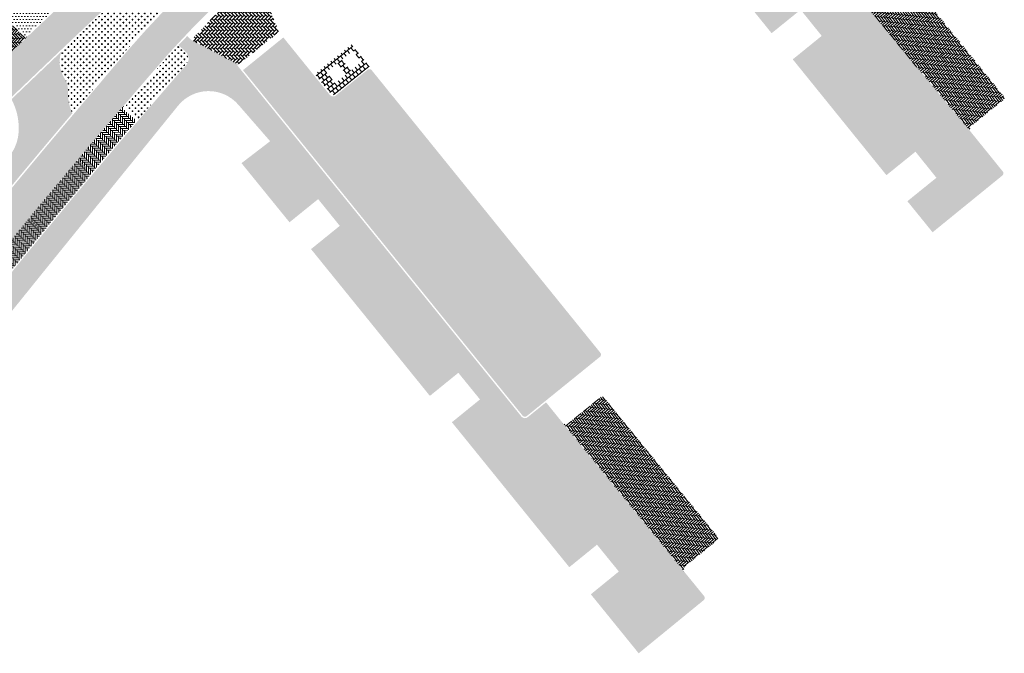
# Model space of a CAD drawing. Header units: metres. Extents: x 93002 to 93462, y 464845 to 465338.
# Tile 11 of 15: x 93290 to 93392, y 465070 to 465136. Entities that reach past the tile are written whole.
import ezdxf

# ---------------------------------------------------------------- set-up
doc = ezdxf.new("R2010")
doc.units = ezdxf.units.M
doc.layers.add('N-RO-GR-GRAS-A-100', color=62, linetype='CONTINUOUS', lineweight=18, transparency=0.2)
doc.layers.add('N-RO-GR-HEESTERS-A', color=62, linetype='CONTINUOUS', lineweight=18, transparency=0.2)
doc.layers.add('N-RO-VH-VERHARDING_STRAATBAKSTEEN-A', color=7, linetype='CONTINUOUS', lineweight=9, true_color=0xaa7a7a)
doc.layers.add('N-RO-VH-VERHARDING_TEGEL-A-200', color=252, linetype='CONTINUOUS', lineweight=9)
pattern_1 = [(128.9, (13.79169252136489, 16.91912794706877), (-0.4576880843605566, 0.2089177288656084), [0.45, -0.45]), (218.9, (13.79169252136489, 16.91912794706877), (0.282583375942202, -0.3502094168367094), [])]
pattern_2 = [(129.1, (1.650574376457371, -11.04544749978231), (-0.2911914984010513, 0.03009171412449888), [0.828, -0.414]), (39.10000000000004, (1.168649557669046, -11.43709717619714), (-0.2911914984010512, 0.03009171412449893), [0.8280000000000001, -0.414])]
pattern_3 = [(90.09999999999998, (94357.16091574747, 464594.0460093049), (-0.2073609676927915, 0.2066384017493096), [0.8280000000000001, -0.414]), (0.1000000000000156, (94356.5399166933, 464594.044925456), (-0.2073609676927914, 0.2066384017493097), [0.8280000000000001, -0.414])]
pattern_4 = [(0, (0, 0), (0.3175, 0.3175), [0.15875, -0.4762500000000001]), (90, (0.079375, -0.079375), (-0.3175, 0.3175), [0.15875, -0.4762500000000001])]
pattern_5 = [(0, (0, 0), (0.15875, 0.3175), [0, -0.3175])]

msp = doc.modelspace()

# ---------------------------------------------------------------- hatches: boundary and pattern name
at = {"layer": 'N-RO-GR-GRAS-A-100', "true_color": 0x1f591c, "transparency": 33554628}
h = msp.add_hatch(dxfattribs=at)
h.set_pattern_fill('AGR-GRAS_SPORTVELD', color=99, scale=0.4, pattern_type=2)
h.set_pattern_definition(pattern_5)
edge = h.paths.add_edge_path()
edge.add_arc((93295.07767101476, 465139.7145995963), 2.745989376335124, 178.7520814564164, 241.7949490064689, ccw=False)
edge.add_arc((93332.42758378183, 465133.027236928), 40.65898909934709, 166.6762098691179, 170.4478492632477, ccw=False)
edge.add_arc((93303.84304840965, 465139.8890110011), 11.26289100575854, 161.9035786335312, 167.1323410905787, ccw=False)
edge.add_line((93293.13727479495, 465143.3874571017), (93281.71594791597, 465134.1178959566))
edge.add_arc((93283.72060884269, 465144.4028148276), 10.478464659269, 258.9706118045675, 269.3972781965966)
edge.add_arc((93283.60358538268, 465141.3135874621), 7.388660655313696, 270.0527115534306, 281.3122241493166)
edge.add_arc((93285.55912067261, 465131.560526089), 2.55851889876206, 63.248845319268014, 101.41142015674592, ccw=False)
edge.add_arc((92565.55791745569, 465884.5539824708), 1040.973139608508, 313.8496179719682, 313.9903779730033)
edge.add_line((93288.55285934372, 465135.6191445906), (93288.81977283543, 465135.338690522))
edge.add_arc((93289.06711254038, 465134.9627609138), 0.4499999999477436, 43.56959158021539, 123.3425788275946, ccw=False)
edge.add_line((93289.39315453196, 465135.2729167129), (93290.25530559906, 465134.3666062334))
edge.add_arc((93290.47207379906, 465134.5733318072), 0.2995395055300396, 223.6415567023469, 313.6483715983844)
edge.add_arc((93290.78235976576, 465134.2480497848), 0.1500000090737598, 133.5495577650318, 133.6483736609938, ccw=False)
edge.add_arc((94177.66210098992, 464201.2891987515), 1287.382649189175, 133.3594464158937, 133.5495556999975, ccw=False)
h = msp.add_hatch(dxfattribs=at)
h.set_pattern_fill('AGR-GRAS_SPORTVELD', color=99, scale=0.4, pattern_type=2)
h.set_pattern_definition(pattern_5)
h.paths.add_polyline_path([(93287.90495422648, 465117.2867482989, -0.003432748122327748), (93295.33272509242, 465126.1736719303, -0.1156463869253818), (93294.88542482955, 465128.2826203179, 0.1650650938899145), (93294.44698810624, 465129.9063197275, -0.2164120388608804), (93294.17975558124, 465132.5786753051, 0.001396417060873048), (93288.99166330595, 465127.6293077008, -0.1513340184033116), (93289.72042635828, 465124.0024582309, -0.3333746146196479), (93286.01109127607, 465120.0681801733, 0.132556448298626), (93283.20536358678, 465118.9315294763, -0.2865945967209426), (93280.21618932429, 465118.984725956, 0.004701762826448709), (93274.06581987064, 465112.6227612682, 0.001199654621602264), (93272.51580387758, 465110.9810799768, 0.1603596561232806), (93275.06487686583, 465110.4561485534, 0.1407431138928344), (93280.62420104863, 465112.9842797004, -0.1473957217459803), (93284.02743244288, 465114.9061971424, -0.2448133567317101), (93285.42953045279, 465114.4798636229)])
at = {"layer": 'N-RO-GR-HEESTERS-A', "true_color": 0xed1f24, "transparency": 33554687}
h = msp.add_hatch(dxfattribs=at)
h.set_pattern_fill('CROSS', color=240, scale=0.05)
h.set_pattern_definition(pattern_4)
h.paths.add_polyline_path([(93302.74783947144, 465134.8039307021), (93305.09154684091, 465137.318156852, 0.3936724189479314), (93305.09213223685, 465139.840435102), (93304.92594570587, 465140.0188786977, 0.402432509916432), (93302.36699770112, 465140.1616772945, 0.002153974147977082), (93300.65348509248, 465138.6776090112, 0.0009992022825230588), (93296.91391658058, 465135.164875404, 0.0007329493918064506), (93294.17975558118, 465132.578675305, 0.2164120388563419), (93294.44698810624, 465129.9063197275, -0.1650650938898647), (93294.88542482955, 465128.2826203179, 0.1156463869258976), (93295.3327250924, 465126.1736719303, -0.001243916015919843), (93298.05433752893, 465129.3687203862, -0.009125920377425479)])
h = msp.add_hatch(dxfattribs=at)
h.set_pattern_fill('CROSS', color=240, scale=0.05)
h.set_pattern_definition(pattern_4)
edge = h.paths.add_edge_path()
edge.add_line((93307.0459009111, 465132.5218583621), (93306.31442439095, 465133.2037249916))
edge.add_line((93306.31442439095, 465133.2037249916), (93305.49622486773, 465132.3259965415))
edge.add_arc((93938.8276219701, 464580.7872767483), 839.8235636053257, 138.9489159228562, 139.4323002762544)
edge.add_arc((93301.09357235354, 465126.7681333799), 0.3000000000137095, 139.4323002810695, 229.4630118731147)
edge.add_line((93300.89859071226, 465126.5401374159), (93301.84837755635, 465125.7278818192))
edge.add_arc((93301.55683739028, 465125.3858247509), 0.4494426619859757, -5.810729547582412, 49.558566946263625, ccw=False)
edge.add_arc((93938.82762059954, 464580.7872779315), 837.903561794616, 138.9511359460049, 139.4659805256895, ccw=False)
edge.add_line((93306.92282262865, 465131.0405879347), (93307.09154201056, 465131.2215826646))
edge.add_arc((93306.41858361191, 465131.8488999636), 0.9199999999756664, 317.0103191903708, 407.0103191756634)
at = {"layer": 'N-RO-VH-VERHARDING_STRAATBAKSTEEN-A', "true_color": 0x794e4e}
h = msp.add_hatch(dxfattribs=at)
h.set_pattern_fill('DF-KEPER', color=27, scale=3, angle=90.1)
h.set_pattern_definition(pattern_3)
edge = h.paths.add_edge_path()
edge.add_arc((94177.6882675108, 464201.3043198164), 1287.24027854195, 133.0913231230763, 133.2388296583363, ccw=False)
edge.add_arc((93473.77805537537, 464940.5631933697), 266.6514673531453, 128.4505228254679, 131.1555942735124, ccw=False)
edge.add_arc((93473.77805558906, 464940.5631930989), 266.6514676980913, 127.058309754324, 128.4505228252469, ccw=False)
edge.add_line((93313.08655344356, 465153.3570989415), (93316.11225842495, 465150.2932680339))
edge.add_arc((93315.40073846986, 465149.5906021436), 1.000000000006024, 44.64128200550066, 127.1507302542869)
edge.add_arc((93473.77805535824, 464940.5631933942), 263.2514673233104, 127.1507302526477, 129.010060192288)
edge.add_arc((93473.77805567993, 464940.5631930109), 263.2514678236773, 129.0100601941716, 130.648914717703)
edge.add_arc((93473.77805633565, 464940.5631922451), 263.251468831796, 130.64891471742, 131.1431245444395)
edge.add_arc((94177.68825098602, 464201.3043374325), 1283.840254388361, 133.0938930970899, 133.3230073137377)
edge.add_arc((94177.68825144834, 464201.3043369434), 1283.840255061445, 133.3230073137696, 134.0161916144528)
edge.add_arc((93615.42995101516, 464788.8069828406), 470.6659151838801, 134.4895772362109, 136.5076110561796)
edge.add_arc((93615.42994917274, 464788.8069845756), 470.6659126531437, 136.5076110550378, 137.0664947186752)
edge.add_line((93270.83439418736, 465109.4006601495), (93268.39462452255, 465111.7697889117))
edge.add_arc((93615.42995059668, 464788.8069832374), 474.0659146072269, 136.349505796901, 137.057708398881, ccw=False)
edge.add_arc((93615.42995100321, 464788.8069828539), 474.065915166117, 134.4878777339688, 136.3495057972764, ccw=False)
edge.add_arc((94177.68825093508, 464201.3043374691), 1287.240254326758, 133.5495548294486, 134.0168160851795, ccw=False)
edge.add_arc((94177.68824810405, 464201.3043404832), 1287.240250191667, 133.2388296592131, 133.5495548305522, ccw=False)
h = msp.add_hatch(dxfattribs=at)
h.set_pattern_fill('DF-KEPER', color=27, scale=3, angle=90.1)
h.set_pattern_definition(pattern_3)
edge = h.paths.add_edge_path()
edge.add_arc((94770.26562404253, 463677.8165879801), 2064.523028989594, 134.6412820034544, 134.8623776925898, ccw=False)
edge.add_line((93319.59571170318, 465146.7659208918), (93316.50198802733, 465149.8986275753))
edge.add_arc((93315.79270042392, 465149.1937738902), 0.9999538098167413, -45.331025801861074, 44.820354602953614, ccw=False)
edge.add_arc((94770.26561728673, 463677.8165948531), 2067.923019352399, 134.6689741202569, 134.8625608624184)
edge.add_line((93311.5350074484, 465143.562351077), (93310.47515137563, 465142.499342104))
edge.add_line((93310.47515137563, 465142.499342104), (93305.22219264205, 465137.2365410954))
edge.add_line((93305.22219264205, 465137.2365410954), (93302.87949601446, 465134.723399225))
edge.add_arc((93449.30446614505, 465003.5415722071), 196.5933458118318, 138.1429043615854, 140.2342270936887)
edge.add_arc((93938.84854491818, 464580.8079421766), 843.373561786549, 139.4323002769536, 140.5043509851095)
edge.add_line((93288.04003593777, 465117.2100761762), (93276.4460796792, 465104.0636814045))
edge.add_line((93276.4460796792, 465104.0636814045), (93279.71364861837, 465101.4861163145))
edge.add_arc((93550.7995268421, 464885.9889404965), 346.3041815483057, 141.3046803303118, 141.5173853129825, ccw=False)
edge.add_arc((93938.84854552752, 464580.8079416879), 839.9735625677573, 141.1990187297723, 141.6056265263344, ccw=False)
edge.add_arc((93938.84854505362, 464580.8079420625), 839.9735619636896, 139.4323002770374, 141.1990187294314, ccw=False)
edge.add_arc((93938.84854629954, 464580.8079409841), 839.9735636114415, 138.9487428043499, 139.4323002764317, ccw=False)
edge.add_line((93305.40569730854, 465132.4470844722), (93307.58736539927, 465134.7874820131))
edge.add_line((93307.58736539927, 465134.7874820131), (93313.9380746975, 465141.1570836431))
h = msp.add_hatch(dxfattribs=at)
h.set_pattern_fill('DF-KEPER', color=27, scale=3, angle=129.1)
h.set_pattern_definition(pattern_2)
edge = h.paths.add_edge_path()
edge.add_arc((93381.76506092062, 465140.3711257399), 0.3000000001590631, 38.95119086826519, 128.9511908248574)
edge.add_line((93381.5764634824, 465140.6044302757), (93378.07154246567, 465137.7711414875))
edge.add_arc((93377.78864630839, 465138.1210982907), 0.4499999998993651, 219.5177643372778, 308.95119085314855, ccw=False)
edge.add_line((93377.44150400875, 465137.8347554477), (93388.7657117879, 465124.2347262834))
edge.add_arc((93389.11630550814, 465124.5175548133), 0.4504530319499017, 128.9742108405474, 218.8935716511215, ccw=False)
edge.add_line((93388.83298382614, 465124.8677501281), (93392.13792002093, 465127.5393762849))
edge.add_arc((93391.9493225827, 465127.7726808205), 0.3000000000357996, 308.9511908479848, 398.9511908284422)
edge.add_line((93392.18262711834, 465127.9612782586), (93381.99836545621, 465140.5597231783))
h = msp.add_hatch(dxfattribs=at)
h.set_pattern_fill('DF-KEPER', color=27, scale=3, angle=135.5)
h.set_pattern_definition([(135.5, (1.650574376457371, -11.04544749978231), (-0.2927310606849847, -0.0025546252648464), [0.8280000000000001, -0.414]), (45.5, (1.215309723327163, -11.48837602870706), (-0.2927310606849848, -0.002554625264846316), [0.8280000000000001, -0.414])])
h.paths.add_polyline_path([(93290.78123629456, 465134.2469818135, -0.4133063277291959), (93290.14668330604, 465134.2631596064), (93289.28447386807, 465135.1695314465, 0.4142817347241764), (93288.86029142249, 465135.1800741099, 0.001894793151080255), (93281.80773369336, 465128.4169016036, 0.007732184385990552), (93271.46481262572, 465117.9384615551, 0.414398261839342), (93271.47427077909, 465117.5141691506), (93272.37463382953, 465116.6536152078, -0.4154372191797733), (93272.3910706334, 465116.012805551, -0.008123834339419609), (93283.20338113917, 465126.984339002, -0.002038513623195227)])
h = msp.add_hatch(dxfattribs=at)
h.set_pattern_fill('DF-KEPER', color=27, scale=3, angle=174.1)
h.set_pattern_definition([(174.1, (94357.16091574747, 464594.0460093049), (-0.2271815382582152, -0.184625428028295), [0.8280000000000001, -0.414]), (84.10000000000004, (94357.09708158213, 464593.4282988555), (-0.2271815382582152, -0.1846254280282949), [0.8280000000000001, -0.414])])
edge = h.paths.add_edge_path()
edge.add_line((93322.09939265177, 465128.0895998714), (93317.27049814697, 465134.0547179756))
edge.add_line((93317.27049814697, 465134.0547179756), (93313.07337218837, 465130.657052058))
edge.add_line((93313.07337218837, 465130.657052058), (93342.15782615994, 465094.729118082))
edge.add_arc((93342.39099982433, 465094.9178772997), 0.3000000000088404, 218.9909323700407, 308.9909323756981)
edge.add_line((93342.57975904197, 465094.6847036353), (93344.17792729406, 465095.9784560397))
edge.add_line((93344.17792729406, 465095.9784560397), (93344.58531473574, 465096.3082451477))
edge.add_line((93344.58531473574, 465096.3082451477), (93346.54371133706, 465097.8936103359))
edge.add_line((93346.54371133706, 465097.8936103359), (93322.09939265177, 465128.0895998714))
h = msp.add_hatch(dxfattribs=at)
h.set_pattern_fill('DF-KEPER', color=27, scale=3, angle=129.1)
h.set_pattern_definition(pattern_2)
edge = h.paths.add_edge_path()
edge.add_line((93326.0355855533, 465130.697067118), (93322.7322919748, 465128.0229782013))
edge.add_arc((93322.4491531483, 465128.3727386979), 0.4500000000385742, 218.9909323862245, 308.9909323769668, ccw=False)
edge.add_line((93322.09939265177, 465128.0895998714), (93346.54371133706, 465097.8936103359))
edge.add_line((93346.54371133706, 465097.8936103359), (93350.1967654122, 465100.850838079))
edge.add_arc((93350.00800619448, 465101.0840117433), 0.30000000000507, 308.9909323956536, 398.9909323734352)
edge.add_line((93350.24117985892, 465101.272770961), (93326.45751843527, 465130.6526526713))
edge.add_arc((93326.22434477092, 465130.4638934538), 0.2999999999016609, 38.99093235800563, 128.9909323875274)
h = msp.add_hatch(dxfattribs=at)
h.set_pattern_fill('DF-KEPER', color=27, scale=3, angle=90.1)
h.set_pattern_definition(pattern_3)
h.paths.add_polyline_path([(93301.78498031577, 465125.1918744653, 0.4139519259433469), (93301.75099141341, 465125.6137943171), (93300.80109989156, 465126.426139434, -0.4143705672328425), (93300.7517352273, 465127.0607891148, 0.007708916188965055), (93284.21334859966, 465107.129124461, -0.4143705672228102), (93284.84621151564, 465107.1976927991), (93285.81985808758, 465106.413973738, 0.4139350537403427), (93286.24178297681, 465106.4596234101, -0.007262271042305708)])
h = msp.add_hatch(dxfattribs=at)
h.set_pattern_fill('DF-KEPER', color=27, scale=3, angle=129.1)
h.set_pattern_definition(pattern_2)
edge = h.paths.add_edge_path()
edge.add_arc((93350.41427181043, 465096.3994291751), 0.300000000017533, 39.24507922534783, 129.1908516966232)
edge.add_line((93350.22470014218, 465096.6319427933), (93346.93020558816, 465093.9458944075))
edge.add_arc((93346.64584808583, 465094.2946648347), 0.4500000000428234, 219.2450795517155, 309.1908516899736, ccw=False)
edge.add_line((93346.29734694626, 465094.0099773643), (93359.01339375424, 465078.4435850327))
edge.add_arc((93359.36189403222, 465078.7282735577), 0.4500000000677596, 129.1908517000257, 219.2452529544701, ccw=False)
edge.add_line((93359.07753652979, 465079.077043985), (93362.37093077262, 465081.7621952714))
edge.add_arc((93362.18135910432, 465081.9947088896), 0.3000000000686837, 309.1908517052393, 399.2450792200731)
edge.add_line((93362.41369319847, 465082.1845005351), (93350.64660590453, 465096.5892208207))
at = {"layer": 'N-RO-VH-VERHARDING_TEGEL-A-200'}
h = msp.add_hatch(dxfattribs=at)
h.set_pattern_fill('AVH-TEGEL_300X300_HALFST', color=256, scale=1.5, angle=39, pattern_type=2)
h.set_pattern_definition([(39, (13.79169252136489, 16.91912794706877), (0.2081185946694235, 0.4580520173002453), [0.45, -0.45]), (129, (13.79169252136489, 16.91912794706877), (-0.3497156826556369, -0.2831941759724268), [])])
edge = h.paths.add_edge_path()
edge.add_line((93315.18717834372, 465161.3861306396), (93316.35186333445, 465162.3313866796))
edge.add_line((93316.35186333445, 465162.3313866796), (93337.91527412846, 465179.8322083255))
edge.add_line((93337.91527412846, 465179.8322083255), (93336.40549263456, 465181.8215154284))
edge.add_line((93336.40549263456, 465181.8215154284), (93259.89000000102, 465119.7500000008))
edge.add_line((93259.89000000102, 465119.7500000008), (93262.05647557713, 465117.0689964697))
edge.add_arc((93265.86222491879, 465116.3748400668), 3.868537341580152, 127.06078029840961, 169.6630667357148, ccw=False)
edge.add_line((93263.53080489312, 465119.4619198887), (93278.9004641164, 465131.935904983))
edge.add_line((93278.9004641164, 465131.935904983), (93280.0651491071, 465132.881161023))
edge.add_line((93280.0651491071, 465132.881161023), (93295.06545146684, 465145.0553768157))
edge.add_line((93295.06545146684, 465145.0553768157), (93296.23015492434, 465146.0006478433))
edge.add_line((93296.23015492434, 465146.0006478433), (93315.18717834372, 465161.3861306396))
h = msp.add_hatch(dxfattribs=at)
h.set_pattern_fill('AVH-TEGEL_300X300_HALFST', color=256, scale=1.5, angle=128.9, pattern_type=2)
h.set_pattern_definition(pattern_1)
edge = h.paths.add_edge_path()
edge.add_arc((93367.82681394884, 465144.6717338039), 0.4500000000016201, 218.9511908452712, 308.66786805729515, ccw=False)
edge.add_line((93367.47685714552, 465144.3888376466), (93360.33104212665, 465153.2285709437))
edge.add_line((93360.33104212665, 465153.2285709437), (93349.33940781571, 465166.825776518))
edge.add_line((93349.33940781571, 465166.825776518), (93349.4560600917, 465166.9200752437))
edge.add_line((93349.4560600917, 465166.9200752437), (93348.03068069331, 465167.8514899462))
edge.add_line((93348.03068069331, 465167.8514899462), (93343.9799259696, 465164.1168736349))
edge.add_line((93343.9799259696, 465164.1168736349), (93344.20684447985, 465164.2914263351))
edge.add_line((93344.20684447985, 465164.2914263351), (93344.44654622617, 465164.4461056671))
edge.add_arc((93346.12171438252, 465161.5801430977), 3.319627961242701, 57.29107588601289, 120.3064801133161, ccw=False)
edge.add_line((93347.91554633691, 465164.3733664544), (93348.19793447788, 465164.1735992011))
edge.add_line((93348.19793447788, 465164.1735992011), (93348.61096126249, 465163.7800589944))
edge.add_line((93348.61096126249, 465163.7800589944), (93350.64655520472, 465161.2445002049))
edge.add_line((93350.64655520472, 465161.2445002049), (93348.0703324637, 465159.1873887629))
edge.add_line((93348.0703324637, 465159.1873887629), (93348.40000000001, 465158.78))
edge.add_line((93348.40000000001, 465158.78), (93353.49, 465152.49))
edge.add_line((93353.49, 465152.49), (93356.51, 465154.93))
edge.add_line((93356.51, 465154.93), (93358.7, 465152.22))
edge.add_line((93358.7, 465152.22), (93355.68000000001, 465149.78))
edge.add_line((93355.68000000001, 465149.78), (93368.05, 465134.5))
edge.add_line((93368.05, 465134.5), (93371.07, 465136.94))
edge.add_line((93371.07, 465136.94), (93373.26, 465134.22))
edge.add_line((93373.26, 465134.22), (93370.25, 465131.78))
edge.add_line((93370.25, 465131.78), (93379.99, 465119.74))
edge.add_line((93379.99, 465119.74), (93383.01, 465122.18))
edge.add_line((93383.01, 465122.18), (93385.19, 465119.47))
edge.add_line((93385.19, 465119.47), (93382.17, 465117.03))
edge.add_line((93382.17, 465117.03), (93384.79000000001, 465113.8))
edge.add_line((93384.79000000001, 465113.8), (93392.04629726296, 465119.701162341))
edge.add_arc((93391.8464601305, 465119.9386302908), 0.3103641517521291, 310.0817203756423, 409.4120781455)
edge.add_line((93392.04838743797, 465120.1743234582), (93388.7659231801, 465124.2348971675))
edge.add_line((93388.7659231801, 465124.2348971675), (93377.44150400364, 465137.8347554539))
edge.add_line((93377.44150400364, 465137.8347554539), (93373.14013079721, 465143.049443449))
edge.add_line((93373.14013079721, 465143.049443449), (93370.75871315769, 465146.0554679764))
edge.add_arc((93370.52356217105, 465145.869177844), 0.2999999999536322, 38.38679229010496, 128.667868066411)
edge.add_line((93370.33612070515, 465146.1034121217), (93368.10797614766, 465144.3203823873))
h = msp.add_hatch(dxfattribs=at)
h.set_pattern_fill('AVH-BSS_KEIFORMAAT_ELLEBOOG-SO', color=256, scale=2.5, angle=135, pattern_type=2)
h.set_pattern_definition([(135, (0, 0), (-0.3712310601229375, 2.775557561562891e-17), [0.7875, -0.2625]), (45, (-0.3712310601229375, -0.3712310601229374), (-0.3712310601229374, 8.326672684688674e-17), [0.7875, -0.2625])])
h.paths.add_polyline_path([(93316.79867646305, 465134.6377139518), (93314.37318144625, 465140.5315681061), (93308.10645575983, 465134.2461999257), (93307.6942862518, 465133.8040426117), (93312.60147414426, 465131.2399862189)])
h = msp.add_hatch(dxfattribs=at)
h.set_pattern_fill('AVH-TEGEL_300X300_HALFST', color=256, scale=1.5, angle=51.1, pattern_type=2)
h.set_pattern_definition([(51.1, (13.79169252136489, 16.91912794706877), (0.1074786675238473, 0.4915011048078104), [0.45, -0.45]), (141.1, (13.79169252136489, 16.91912794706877), (-0.282583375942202, -0.3502094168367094), [])])
edge = h.paths.add_edge_path()
edge.add_line((93271.07717966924, 465081.9045790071), (93273.78194715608, 465085.8786028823))
edge.add_line((93273.78194715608, 465085.8786028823), (93283.05689263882, 465098.1891851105))
edge.add_line((93283.05689263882, 465098.1891851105), (93292.40777974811, 465109.7902856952))
edge.add_line((93292.40777974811, 465109.7902856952), (93304.58450433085, 465124.8168386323))
edge.add_line((93304.58450433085, 465124.8168386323), (93306.32839846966, 465126.9688719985))
edge.add_line((93306.32839846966, 465126.9688719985), (93310.54309276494, 465132.3141349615))
edge.add_line((93310.54309276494, 465132.3141349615), (93307.6942862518, 465133.8040426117))
edge.add_line((93307.6942862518, 465133.8040426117), (93307.27091192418, 465134.1987030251))
edge.add_line((93307.27091192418, 465134.1987030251), (93306.36677208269, 465133.2642954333))
edge.add_line((93306.36677208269, 465133.2642954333), (93307.10045024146, 465132.5803764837))
edge.add_arc((93306.418583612, 465131.8488999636), 0.9999999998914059, -42.989680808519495, 47.010319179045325, ccw=False)
edge.add_line((93307.1500601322, 465131.1670333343), (93305.63030692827, 465129.4305888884))
edge.add_line((93305.63030692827, 465129.4305888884), (93301.89851133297, 465125.0938372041))
edge.add_arc((93938.82762075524, 464580.7872778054), 837.8235619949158, 139.4834786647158, 141.1477875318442)
edge.add_arc((93938.8276181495, 464580.7872798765), 837.8235586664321, 141.1477875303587, 141.6060130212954)
edge.add_arc((93468.58434605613, 464949.3429331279), 240.3903279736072, 140.8449058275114, 143.888125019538)
edge.add_arc((93251.30270127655, 465061.2603648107), 37.65965618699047, 52.20735064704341, 55.25056983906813)
edge.add_arc((93299.49784358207, 465071.363918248), 33.89334421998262, 142.0583810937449, 145.1016002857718)
edge.add_arc((93294.77734941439, 465120.5146012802), 37.65914406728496, 232.2073506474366, 235.2505698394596)
edge.add_arc((93328.77706930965, 465047.0372164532), 69.89680261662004, 142.5163506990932, 145.5595698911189)
edge.add_line((93271.13215357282, 465086.5672898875), (93270.28888386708, 465085.3394365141))
edge.add_arc((93269.4645663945, 465085.9055643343), 1.000000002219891, 235.5804567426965, 325.5193542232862, ccw=False)
edge.add_line((93268.89931798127, 465085.0806435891), (93268.07375047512, 465085.646272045))
edge.add_arc((95845.61870539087, 463317.4609372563), 3125.734693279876, 145.5500362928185, 145.5804173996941)
edge.add_line((93267.13653199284, 465084.2792794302), (93267.63121795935, 465083.9403508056))
edge.add_line((93267.63121795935, 465083.9403508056), (93271.03993437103, 465081.8498557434))
edge.add_line((93271.03993437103, 465081.8498557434), (93271.07717966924, 465081.9045790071))
h = msp.add_hatch(dxfattribs=at)
h.set_pattern_fill('AVH-TEGEL_300X300_HALFST', color=256, scale=1.5, angle=128.9, pattern_type=2)
h.set_pattern_definition(pattern_1)
h.paths.add_polyline_path([(93325.392, 465131.551), (93325.34000000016, 465131.4830000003), (93324.29199999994, 465130.624), (93323.35099999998, 465131.7610000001), (93324.52000000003, 465132.688)], flags=16)
h.paths.add_polyline_path([(93323.81599999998, 465130.24), (93323.75400000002, 465130.1829999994), (93322.658, 465129.297), (93321.73299999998, 465130.4379999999), (93322.86999999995, 465131.3869999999)], flags=16)
edge = h.paths.add_edge_path()
edge.add_line((93326.34843317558, 465130.8964464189), (93324.36896278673, 465133.3358044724))
edge.add_line((93324.36896278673, 465133.3358044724), (93320.55479115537, 465130.2360401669))
edge.add_line((93320.55479115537, 465130.2360401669), (93322.21597948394, 465128.1839794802))
edge.add_arc((93322.4491531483, 465128.3727386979), 0.3000000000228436, 218.9909323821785, 308.9909323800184)
edge.add_line((93322.63791236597, 465128.1395650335), (93325.94120594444, 465130.8136539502))
edge.add_arc((93326.22434477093, 465130.4638934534), 0.4500000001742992, 73.99316593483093, 128.9909323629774, ccw=False)
h = msp.add_hatch(dxfattribs=at)
h.set_pattern_fill('AVH-TEGEL_300X300_HALFST', color=256, scale=1.5, angle=128.9, pattern_type=2)
h.set_pattern_definition(pattern_1)
edge = h.paths.add_edge_path()
edge.add_line((93346.24850077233, 465094.066474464), (93344.59000434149, 465096.1190522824))
edge.add_line((93344.59000434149, 465096.1190522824), (93342.67413865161, 465094.5681168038))
edge.add_arc((93342.39099982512, 465094.9178773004), 0.4500000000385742, 218.9909323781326, 308.9909323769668, ccw=False)
edge.add_line((93342.04123932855, 465094.6347384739), (93318.33444466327, 465123.9196669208))
edge.add_line((93318.33444466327, 465123.9196669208), (93312.4848873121, 465131.1456066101))
edge.add_line((93312.4848873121, 465131.1456066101), (93312.60147414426, 465131.2399862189))
edge.add_line((93312.60147414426, 465131.2399862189), (93312.60480362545, 465131.2358733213))
edge.add_line((93312.60480362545, 465131.2358733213), (93310.54309276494, 465132.3141349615))
edge.add_line((93310.54309276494, 465132.3141349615), (93306.32839846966, 465126.9688719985))
edge.add_arc((93309.49828078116, 465124.400166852), 4.07999999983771, 41.06893149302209, 140.9805186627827, ccw=False)
edge.add_line((93312.57427332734, 465127.0805902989), (93315.89628648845, 465123.2683240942))
edge.add_line((93315.89628648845, 465123.2683240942), (93312.91866077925, 465120.9865009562))
edge.add_line((93312.91866077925, 465120.9865009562), (93317.91, 465114.84))
edge.add_line((93317.91, 465114.84), (93320.89, 465117.25))
edge.add_line((93320.89, 465117.25), (93323.14, 465114.47))
edge.add_line((93323.14, 465114.47), (93320.15000000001, 465112.05))
edge.add_line((93320.15000000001, 465112.05), (93332.51, 465096.79))
edge.add_line((93332.51, 465096.79), (93335.47, 465099.19))
edge.add_line((93335.47, 465099.19), (93337.72, 465096.42))
edge.add_line((93337.72, 465096.42), (93334.8, 465094.05))
edge.add_line((93334.8, 465094.05), (93347.01, 465078.98))
edge.add_line((93347.01, 465078.98), (93349.89, 465081.32))
edge.add_line((93349.89, 465081.32), (93352.16, 465078.53))
edge.add_line((93352.16, 465078.53), (93349.25, 465076.16))
edge.add_line((93349.25, 465076.16), (93354.22508378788, 465070.0261503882))
edge.add_line((93354.22508378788, 465070.0261503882), (93360.98775783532, 465075.5524978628))
edge.add_arc((93360.79792541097, 465075.7847986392), 0.3000000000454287, 309.2551363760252, 399.2450792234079)
edge.add_line((93361.03025950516, 465075.9745902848), (93359.01339375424, 465078.4435850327))
edge.add_line((93359.01339375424, 465078.4435850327), (93346.24850077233, 465094.066474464))

doc.saveas('drawing.dxf')
